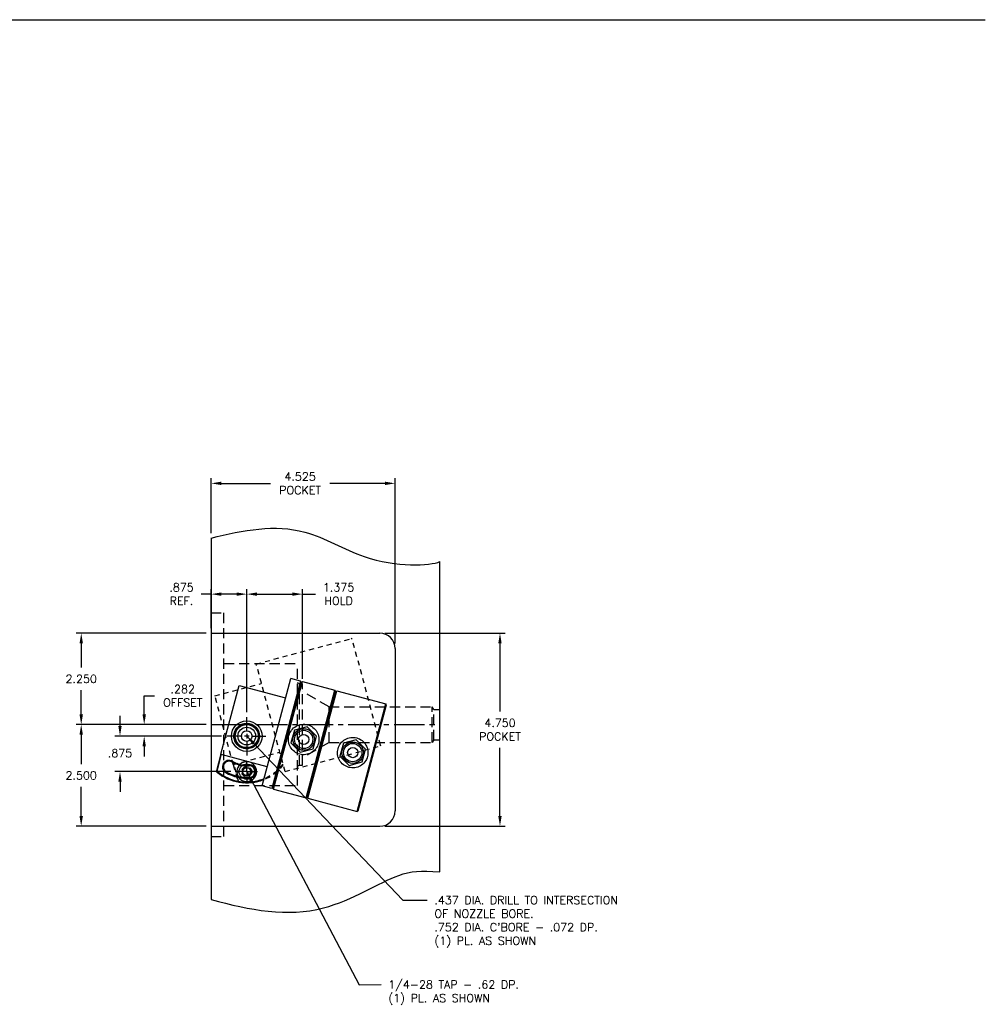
# Model space of a CAD drawing. Extents: x -79 to 56, y -28 to 58.
# Tile 20 of 23: x 32 to 56, y -9 to 15. Entities that reach past the tile are written whole.
import ezdxf

# ---------------------------------------------------------------- set-up
doc = ezdxf.new("R2010")
doc.units = 0
doc.header["$MEASUREMENT"] = 0
for name, pattern in [('CENTER2', [1.125, 0.75, -0.125, 0.125, -0.125]), ('HIDDEN', [0.375, 0.25, -0.125]), ('HIDDEN2', [0.1875, 0.125, -0.0625])]:
    doc.linetypes.add(name, pattern=pattern)
doc.layers.get('DEFPOINTS').update_dxf_attribs({"linetype": 'CONTINUOUS'})
for name, color, linetype in [('BORE_HIDDEN', 1, 'HIDDEN'), ('CP_TAPS_CENTER', 1, 'CENTER2'), ('CP_TAPS_HIDDEN', 1, 'HIDDEN2'), ('CP_TAPS_SOLID', 1, 'CONTINUOUS'), ('DIMENSIONS', 4, 'CONTINUOUS'), ('DSCV_BORE_CENTER', 22, 'CENTER2'), ('DSCV_BORE_SOLID', 1, 'CONTINUOUS'), ('HYD_FITTING', 4, 'CONTINUOUS'), ('NP_SHAPE_SOLID', 6, 'CONTINUOUS'), ('SCV_HYD_CYL_SHAPE', 3, 'CONTINUOUS')]:
    doc.layers.add(name, color=color, linetype=linetype)
doc.styles.add('ROMANS', font='romans.shx')
doc.dimstyles.new('CATALOG', dxfattribs={"dimscale": 2, "dimtxt": 0.1, "dimasz": 0.125, "dimexe": 0.0625, "dimexo": 0.0625, "dimgap": 0.09, "dimtad": 0, "dimtih": 1, "dimtoh": 1, "dimdec": 3, "dimzin": 4, "dimdsep": 46, "dimtxsty": 'ROMANS', "dimcen": 0, "dimclrd": 256, "dimclre": 256, "dimclrt": 256, "dimadec": 0, "dimazin": 0, "dimtfac": 0.7, "dimtdec": 3, "dimtofl": 0, "dimtmove": 0, "dimatfit": 3, "dimfxl": 1, "dimtolj": 1, "dimtzin": 4, "dimlwd": -1, "dimlwe": -1, "dimarcsym": 0})

# ---------------------------------------------------------------- blocks, each defined once
blk = doc.blocks.new('*D119')
at = {"layer": 'DEFPOINTS', "color": 0}
for p in [(37.538, 0.681), (38.913, -1.529), (37.538, -2.345)]:
    blk.add_point(p, dxfattribs=at)
at = {"layer": 'DIMENSIONS'}
for p, q in [((37.538, -2.22), (37.538, 0.806)), ((38.913, -1.404), (38.913, 0.806)), ((37.788, 0.681), (38.663, 0.681)), ((38.913, 0.681), (39.233, 0.681))]:
    blk.add_line(p, q, dxfattribs=at)
for points in [[(37.788, 0.722), (37.788, 0.639), (37.538, 0.681)], [(38.663, 0.722), (38.663, 0.639), (38.913, 0.681)]]:
    blk.add_solid(points, dxfattribs=at)
at = {"layer": 'DIMENSIONS', "insert": (39.798, 0.681), "char_height": 0.2, "attachment_point": 5, "style": 'ROMANS'}
blk.add_mtext('\\A1;1.375 \\PHOLD', dxfattribs=at)
blk = doc.blocks.new('*D120')
at = {"layer": 'DEFPOINTS', "color": 0}
for p in [(36.663, -2.53), (35.015, -2.812), (37.045, -2.812)]:
    blk.add_point(p, dxfattribs=at)
at = {"layer": 'DIMENSIONS'}
for p, q in [((35.015, -2.28), (35.015, -1.821)), ((35.015, -1.821), (35.265, -1.821)), ((36.538, -2.53), (34.89, -2.53)), ((36.92, -2.812), (34.89, -2.812)), ((35.015, -3.062), (35.015, -3.312))]:
    blk.add_line(p, q, dxfattribs=at)
for points in [[(34.974, -2.28), (35.057, -2.28), (35.015, -2.53)], [(34.974, -3.062), (35.057, -3.062), (35.015, -2.812)]]:
    blk.add_solid(points, dxfattribs=at)
at = {"layer": 'DIMENSIONS', "insert": (35.964, -1.821), "char_height": 0.2, "attachment_point": 5, "style": 'ROMANS'}
blk.add_mtext('\\A1;.282 \\POFFSET', dxfattribs=at)
blk = doc.blocks.new('*D121')
at = {"layer": 'DEFPOINTS', "color": 0}
for p in [(37.045, -2.812), (34.42, -3.687), (37.272, -3.687)]:
    blk.add_point(p, dxfattribs=at)
at = {"layer": 'DIMENSIONS'}
for p, q in [((34.42, -2.562), (34.42, -2.312)), ((36.92, -2.812), (34.295, -2.812)), ((37.147, -3.687), (34.295, -3.687)), ((34.42, -3.937), (34.42, -4.187))]:
    blk.add_line(p, q, dxfattribs=at)
for points in [[(34.378, -2.562), (34.461, -2.562), (34.42, -2.812)], [(34.378, -3.937), (34.461, -3.937), (34.42, -3.687)]]:
    blk.add_solid(points, dxfattribs=at)
at = {"layer": 'DIMENSIONS', "insert": (34.42, -3.23), "char_height": 0.2, "attachment_point": 5, "style": 'ROMANS'}
blk.add_mtext('\\A1;.875 ', dxfattribs=at)
blk = doc.blocks.new('*D96')
at = {"layer": 'DEFPOINTS', "color": 0}
for p in [(36.663, 0.681), (36.663, -0.28), (37.538, -2.345)]:
    blk.add_point(p, dxfattribs=at)
at = {"layer": 'DIMENSIONS'}
for p, q in [((36.663, -0.155), (36.663, 0.806)), ((37.538, -2.22), (37.538, 0.806)), ((36.663, 0.681), (36.413, 0.681)), ((37.288, 0.681), (36.913, 0.681))]:
    blk.add_line(p, q, dxfattribs=at)
for points in [[(36.913, 0.722), (36.913, 0.639), (36.663, 0.681)], [(37.288, 0.722), (37.288, 0.639), (37.538, 0.681)]]:
    blk.add_solid(points, dxfattribs=at)
at = {"layer": 'DIMENSIONS', "insert": (35.933, 0.681), "char_height": 0.2, "attachment_point": 5, "style": 'ROMANS'}
blk.add_mtext('\\A1;.875 \\PREF.', dxfattribs=at)
blk = doc.blocks.new('*D98')
at = {"layer": 'DEFPOINTS', "color": 0}
for p in [(36.663, 3.406), (36.663, 2.059), (41.188, -0.655)]:
    blk.add_point(p, dxfattribs=at)
at = {"layer": 'DIMENSIONS'}
for p, q in [((36.663, 2.184), (36.663, 3.531)), ((36.913, 3.406), (38.123, 3.406)), ((40.938, 3.406), (39.579, 3.406)), ((41.188, -0.53), (41.188, 3.531))]:
    blk.add_line(p, q, dxfattribs=at)
for points in [[(36.913, 3.448), (36.913, 3.365), (36.663, 3.406)], [(40.938, 3.448), (40.938, 3.365), (41.188, 3.406)]]:
    blk.add_solid(points, dxfattribs=at)
at = {"layer": 'DIMENSIONS', "insert": (38.851, 3.406), "char_height": 0.2, "attachment_point": 5, "style": 'ROMANS'}
blk.add_mtext('\\A1;4.525 \\PPOCKET', dxfattribs=at)
blk = doc.blocks.new('*D99')
at = {"layer": 'DEFPOINTS', "color": 0}
for p in [(36.663, -0.28), (33.466, -2.53), (36.663, -2.53)]:
    blk.add_point(p, dxfattribs=at)
at = {"layer": 'DIMENSIONS'}
for p, q in [((36.538, -0.28), (33.341, -0.28)), ((33.466, -0.53), (33.466, -1.125)), ((33.466, -2.28), (33.466, -1.685)), ((36.538, -2.53), (33.341, -2.53))]:
    blk.add_line(p, q, dxfattribs=at)
for points in [[(33.424, -0.53), (33.508, -0.53), (33.466, -0.28)], [(33.424, -2.28), (33.508, -2.28), (33.466, -2.53)]]:
    blk.add_solid(points, dxfattribs=at)
at = {"layer": 'DIMENSIONS', "insert": (33.466, -1.405), "char_height": 0.2, "attachment_point": 5, "style": 'ROMANS'}
blk.add_mtext('\\A1;2.250 ', dxfattribs=at)
blk = doc.blocks.new('*D100')
at = {"layer": 'DEFPOINTS', "color": 0}
for p in [(36.663, -2.53), (33.465, -5.03), (36.663, -5.03)]:
    blk.add_point(p, dxfattribs=at)
at = {"layer": 'DIMENSIONS'}
for p, q in [((36.538, -2.53), (33.34, -2.53)), ((33.465, -2.78), (33.465, -3.5)), ((33.465, -4.78), (33.465, -4.06)), ((36.538, -5.03), (33.34, -5.03))]:
    blk.add_line(p, q, dxfattribs=at)
for points in [[(33.423, -2.78), (33.507, -2.78), (33.465, -2.53)], [(33.423, -4.78), (33.507, -4.78), (33.465, -5.03)]]:
    blk.add_solid(points, dxfattribs=at)
at = {"layer": 'DIMENSIONS', "insert": (33.465, -3.78), "char_height": 0.2, "attachment_point": 5, "style": 'ROMANS'}
blk.add_mtext('\\A1;2.500 ', dxfattribs=at)
blk = doc.blocks.new('*D101')
at = {"layer": 'DEFPOINTS', "color": 0}
for p in [(40.813, -0.28), (40.813, -5.03), (43.769, -5.03)]:
    blk.add_point(p, dxfattribs=at)
at = {"layer": 'DIMENSIONS'}
for p, q in [((40.938, -0.28), (43.894, -0.28)), ((43.769, -0.53), (43.769, -2.208)), ((43.769, -4.78), (43.769, -3.101)), ((40.938, -5.03), (43.894, -5.03))]:
    blk.add_line(p, q, dxfattribs=at)
for points in [[(43.727, -0.53), (43.81, -0.53), (43.769, -0.28)], [(43.727, -4.78), (43.81, -4.78), (43.769, -5.03)]]:
    blk.add_solid(points, dxfattribs=at)
at = {"layer": 'DIMENSIONS', "insert": (43.769, -2.655), "char_height": 0.2, "attachment_point": 5, "style": 'ROMANS'}
blk.add_mtext('\\A1;4.750 \\PPOCKET', dxfattribs=at)

msp = doc.modelspace()

# ---------------------------------------------------------------- linework, layer by layer
at = {"layer": 'BORE_HIDDEN'}
for p, q in [((36.6628, 0.2202), (36.9758, 0.2202)), ((36.9758, -5.2798), (36.9758, 0.2202)), ((36.9758, -1.0298), (38.7878, -1.0298)), ((38.7878, -4.0298), (38.7878, -1.0298)), ((38.8328, -1.5293), (38.7878, -1.5033)), ((38.8328, -1.5293), (38.9128, -1.5293)), ((38.8328, -3.5303), (38.8328, -1.5293)), ((38.9128, -3.5303), (38.9128, -1.5293)), ((39.5628, -2.0923), (38.9128, -1.7171)), ((39.5628, -2.0923), (42.1019, -2.0923)), ((39.5628, -2.9673), (39.5628, -2.0923)), ((42.1019, -2.9673), (42.1019, -2.0923)), ((42.1378, -2.1546), (42.1019, -2.0923)), ((42.1378, -2.1546), (42.2878, -2.1546)), ((42.1378, -2.9051), (42.1378, -2.1546)), ((42.1378, -2.9051), (42.1019, -2.9673)), ((42.1378, -2.9051), (42.2878, -2.9051)), ((39.5628, -2.9673), (38.9128, -3.3426)), ((39.5628, -2.9673), (42.1019, -2.9673)), ((38.8328, -3.5303), (38.7878, -3.5563)), ((38.8328, -3.5303), (38.9128, -3.5303)), ((36.9758, -4.0298), (38.7878, -4.0298)), ((36.6628, -5.2798), (36.9758, -5.2798))]:
    msp.add_line(p, q, dxfattribs=at)
at = {"layer": 'CP_TAPS_CENTER'}
for q in [(37.5378, -3.4208), (37.2718, -3.6868), (37.5378, -3.9528), (37.8038, -3.6868)]:
    msp.add_line((37.5378, -3.6868), q, dxfattribs=at)
at = {"layer": 'CP_TAPS_HIDDEN'}
msp.add_circle((37.5378, -3.6868), 0.125, dxfattribs=at)
at = {"layer": 'CP_TAPS_SOLID'}
msp.add_circle((37.5378, -3.6868), 0.102, dxfattribs=at)
at = {"layer": 'DIMENSIONS'}
msp.add_line((-78.7978, 14.815), (55.7108, 14.815), dxfattribs=at)
at = {"layer": 'DSCV_BORE_CENTER'}
msp.add_line((36.6628, -2.5298), (42.2878, -2.5298), dxfattribs=at)
at = {"layer": 'DSCV_BORE_SOLID'}
for p, q in [((37.5378, -2.6978), (37.5378, -2.3448)), ((37.4238, -2.8118), (37.0451, -2.8118)), ((37.5948, -2.8118), (37.4808, -2.8118)), ((37.5378, -2.7548), (37.5378, -2.8688)), ((37.6518, -2.8118), (38.007, -2.8118)), ((37.5378, -2.9265), (37.5378, -3.2867))]:
    msp.add_line(p, q, dxfattribs=at)
for radius in [0.376, 0.2185]:
    msp.add_circle((37.5378, -2.8118), radius, dxfattribs=at)
at = {"layer": 'HYD_FITTING'}
for p, q in [((39.023, -2.5816), (38.7093, -2.6657)), ((39.2527, -2.8113), (39.023, -2.5816)), ((38.7093, -2.6657), (38.6253, -2.9794)), ((39.1686, -3.125), (39.2527, -2.8113)), ((40.2304, -2.9051), (39.9167, -2.9892)), ((40.4601, -3.1348), (40.2304, -2.9051)), ((38.6253, -2.9794), (38.8549, -3.209)), ((38.8549, -3.209), (39.1686, -3.125)), ((39.9167, -2.9892), (39.8327, -3.3029)), ((40.376, -3.4485), (40.4601, -3.1348)), ((39.8327, -3.3029), (40.0623, -3.5325)), ((40.0623, -3.5325), (40.376, -3.4485))]:
    msp.add_line(p, q, dxfattribs=at)
for centre, radius in [((38.939, -2.8953), 0.265), ((38.939, -2.8953), 0.225), ((38.939, -2.8953), 0.125), ((40.1464, -3.2188), 0.265), ((40.1464, -3.2188), 0.225), ((40.1464, -3.2188), 0.125)]:
    msp.add_circle(centre, radius, dxfattribs=at)
for points, knots in [([(38.5767, -2.7983), (38.589, -2.7525), (38.6112, -2.7064), (38.6721, -2.6271), (38.7109, -2.594), (38.7921, -2.5471), (38.8401, -2.5301), (38.9392, -2.517), (38.9903, -2.5208), (39.0818, -2.5453), (39.1279, -2.5676), (39.2072, -2.6285), (39.2403, -2.6672), (39.2872, -2.7484), (39.3041, -2.7965), (39.3173, -2.8956), (39.3134, -2.9466), (39.3012, -2.9924)], [1.4431515, 1.4431515, 1.4431515, 1.4431515, 1.8039026, 1.8039026, 2.1646538, 2.1646538, 2.5254783, 2.5254783, 2.8863029, 2.8863029, 3.2471275, 3.2471275, 3.607952, 3.607952, 3.9687032, 3.9687032, 4.3294544, 4.3294544, 4.3294544, 4.3294544]), ([(39.3012, -2.9924), (39.2889, -3.0381), (39.2667, -3.0843), (39.2058, -3.1635), (39.1671, -3.1966), (39.0859, -3.2435), (39.0378, -3.2605), (38.9387, -3.2736), (38.8876, -3.2698), (38.8419, -3.2575), (38.7962, -3.2453), (38.75, -3.2231), (38.6708, -3.1621), (38.6377, -3.1234), (38.5908, -3.0422), (38.5738, -2.9942), (38.5606, -2.8951), (38.5645, -2.844), (38.5767, -2.7983)], [4.3294544, 4.3294544, 4.3294544, 4.3294544, 4.6902055, 4.6902055, 5.0509567, 5.0509567, 5.4117813, 5.4117813, 5.7726058, 5.7726058, 5.7726058, 6.1334304, 6.1334304, 6.4942549, 6.4942549, 6.8550061, 6.8550061, 7.2157573, 7.2157573, 7.2157573, 7.2157573]), ([(39.7842, -3.1218), (39.7964, -3.0761), (39.8186, -3.0299), (39.8796, -2.9506), (39.9183, -2.9175), (39.9995, -2.8706), (40.0475, -2.8537), (40.1466, -2.8405), (40.1977, -2.8444), (40.2892, -2.8689), (40.3353, -2.8911), (40.4146, -2.952), (40.4477, -2.9907), (40.4946, -3.0719), (40.5115, -3.12), (40.5247, -3.2191), (40.5208, -3.2702), (40.5086, -3.3159)], [1.4431515, 1.4431515, 1.4431515, 1.4431515, 1.8039026, 1.8039026, 2.1646538, 2.1646538, 2.5254783, 2.5254783, 2.8863029, 2.8863029, 3.2471275, 3.2471275, 3.607952, 3.607952, 3.9687032, 3.9687032, 4.3294544, 4.3294544, 4.3294544, 4.3294544]), ([(40.5086, -3.3159), (40.4963, -3.3616), (40.4741, -3.4078), (40.4132, -3.487), (40.3745, -3.5202), (40.2933, -3.567), (40.2452, -3.584), (40.1461, -3.5972), (40.0951, -3.5933), (40.0493, -3.5811), (40.0036, -3.5688), (39.9574, -3.5466), (39.8782, -3.4857), (39.8451, -3.447), (39.7982, -3.3657), (39.7812, -3.3177), (39.7681, -3.2186), (39.7719, -3.1675), (39.7842, -3.1218)], [4.3294544, 4.3294544, 4.3294544, 4.3294544, 4.6902055, 4.6902055, 5.0509567, 5.0509567, 5.4117813, 5.4117813, 5.7726058, 5.7726058, 5.7726058, 6.1334304, 6.1334304, 6.4942549, 6.4942549, 6.8550061, 6.8550061, 7.2157573, 7.2157573, 7.2157573, 7.2157573])]:
    msp.add_open_spline(points, degree=3, knots=knots, dxfattribs=at)
at = {"layer": 'NP_SHAPE_SOLID'}
for p, q in [((36.6628, 2.0588), (36.6628, -6.8324)), ((42.2878, -6.1499), (42.2878, 1.4813)), ((36.6628, -0.2798), (40.8128, -0.2798)), ((41.1878, -0.6548), (41.1878, -4.6548)), ((36.6628, -5.0298), (40.8128, -5.0298))]:
    msp.add_line(p, q, dxfattribs=at)
for centre, start, end in [((40.8128, -0.6548), 0, 90), ((40.8128, -4.6548), 270, 0)]:
    msp.add_arc(centre, 0.375, start, end, dxfattribs=at)
for points, knots in [([(36.6628, 2.0588), (37.4545, 2.2589), (38.7704, 2.5076), (40.6811, 1.3076), (42.0637, 1.3812), (42.2878, 1.4813)], [0.408585, 0.408585, 0.408585, 0.408585, 2.7344558, 4.3147383, 6.8244536, 6.8244536, 6.8244536, 6.8244536]), ([(36.6628, -6.8324), (37.6099, -7.0939), (39.2934, -7.4104), (41.2216, -6.1324), (41.8096, -6.1254), (42.2878, -6.1499)], [0.7492918, 0.7492918, 0.7492918, 0.7492918, 3.5507136, 5.7909235, 7.2049622, 7.2049622, 7.2049622, 7.2049622])]:
    msp.add_open_spline(points, degree=3, knots=knots, dxfattribs=at)
at = {"layer": 'SCV_HYD_CYL_SHAPE', "color": 1, "linetype": 'HIDDEN2'}
for p, q in [((37.7719, -1.0388), (40.1095, -0.4125)), ((40.134, -0.4266), (40.1095, -0.4125)), ((40.8328, -3.0346), (40.134, -0.4266)), ((38.4811, -3.6855), (37.7719, -1.0388)), ((36.7554, -1.8237), (37.8904, -1.5196)), ((37.2083, -3.514), (36.7554, -1.8237)), ((38.4811, -3.6855), (40.8186, -3.0591)), ((40.8328, -3.0346), (40.8186, -3.0591)), ((37.2083, -3.514), (38.3433, -3.2099)), ((37.2083, -3.514), (37.3177, -3.9222)), ((37.339, -3.9242), (37.2277, -3.5089)), ((37.3426, -3.9451), (37.3177, -3.9222))]:
    msp.add_line(p, q, dxfattribs=at)
at = {"layer": 'SCV_HYD_CYL_SHAPE'}
for p, q in [((37.9179, -4.04), (38.6271, -1.3934)), ((38.8637, -1.4568), (38.6271, -1.3934)), ((36.9014, -3.2552), (37.3543, -1.5648)), ((37.3543, -1.5648), (38.4893, -1.869)), ((38.8637, -1.4568), (38.1545, -4.1035)), ((38.8779, -1.4813), (38.179, -4.0893)), ((38.1839, -4.0906), (38.8827, -1.4826)), ((38.198, -4.1151), (38.9072, -1.4685)), ((38.8779, -1.4813), (38.8637, -1.4568)), ((38.8779, -1.4813), (38.8827, -1.4826)), ((38.8827, -1.4826), (38.9072, -1.4685)), ((38.9072, -1.4685), (39.7089, -1.6833)), ((38.9997, -4.3299), (39.7089, -1.6833)), ((39.0432, -4.3416), (39.7524, -1.6949)), ((39.723, -1.7078), (39.7089, -1.6833)), ((39.7279, -1.7091), (39.7524, -1.6949)), ((39.7524, -1.6949), (40.9646, -2.0198)), ((39.0242, -4.3158), (39.723, -1.7078)), ((39.0291, -4.3171), (39.7279, -1.7091)), ((39.723, -1.7078), (39.7279, -1.7091)), ((40.2554, -4.6664), (40.9646, -2.0198)), ((40.2799, -4.6522), (40.9787, -2.0442)), ((40.9787, -2.0442), (40.9646, -2.0198)), ((36.9014, -3.2552), (36.792, -3.6634)), ((36.8094, -3.6757), (36.9207, -3.2604)), ((36.9014, -3.2552), (38.0364, -3.5593)), ((37.4293, -3.6868), (37.4836, -3.5928)), ((37.4836, -3.5928), (37.5921, -3.5928)), ((37.5921, -3.5928), (37.6464, -3.6868)), ((36.8021, -3.6957), (36.792, -3.6634)), ((37.2946, -3.6744), (37.3507, -3.6744)), ((37.3507, -3.6992), (37.2946, -3.6992)), ((37.4836, -3.7808), (37.4293, -3.6868)), ((37.5921, -3.7808), (37.4836, -3.7808)), ((37.6464, -3.6868), (37.5921, -3.7808)), ((38.1545, -4.1035), (37.9179, -4.04)), ((38.179, -4.0893), (38.1545, -4.1035)), ((38.179, -4.0893), (38.1839, -4.0906)), ((38.1839, -4.0906), (38.198, -4.1151)), ((38.198, -4.1151), (38.9997, -4.3299)), ((39.0242, -4.3158), (38.9997, -4.3299)), ((39.0242, -4.3158), (39.0291, -4.3171)), ((39.0291, -4.3171), (39.0432, -4.3416)), ((39.0432, -4.3416), (40.2554, -4.6664)), ((40.2799, -4.6522), (40.2554, -4.6664))]:
    msp.add_line(p, q, dxfattribs=at)
for centre, radius in [((37.5378, -2.8118), 0.315), ((37.5378, -2.8118), 0.3125), ((37.5378, -2.8118), 0.3), ((37.5378, -2.8118), 0.285), ((37.5378, -2.8118), 0.219), ((37.5378, -2.8118), 0.131), ((37.5378, -3.6868), 0.1875)]:
    msp.add_circle(centre, radius, dxfattribs=at)
at = {"layer": 'SCV_HYD_CYL_SHAPE', "color": 1, "linetype": 'HIDDEN2'}
msp.add_circle((37.5378, -2.8118), 0.315, dxfattribs=at)
for centre, radius, start, end in [((37.8878, -1.5099), 0.01, 285, 15), ((38.3459, -3.2196), 0.01, 15, 105), ((37.5378, -2.8118), 1.13, 259.86334, 322.31486), ((37.5378, -2.8118), 1.15, 260.22489, 321.55914)]:
    msp.add_arc(centre, radius, start, end, dxfattribs=at)
at = {"layer": 'SCV_HYD_CYL_SHAPE'}
for centre, radius, start, end in [((38.4919, -1.8593), 0.01, 255, 345), ((37.1003, -3.5696), 0.1605, 60, 240), ((37.1003, -3.5696), 0.1405, 60, 240), ((37.5378, -2.8118), 0.7345, 240, 275), ((37.5378, -2.8118), 0.7145, 240, 275), ((37.5378, -3.6868), 0.2435, 182.91899, 177.08101), ((37.6141, -3.6835), 0.1605, 275, 95), ((37.6141, -3.6835), 0.1405, 275, 95), ((38.0338, -3.569), 0.01, 345, 75), ((37.5378, -2.8118), 1.15, 230.22489, 291.55914), ((37.5378, -2.8118), 1.13, 229.86334, 292.31486), ((37.5378, -2.8118), 1.0355, 240, 275), ((37.5378, -2.8118), 1.0155, 240, 275)]:
    msp.add_arc(centre, radius, start, end, dxfattribs=at)
for points in [[(36.792, -3.6634), (36.7978, -3.6675), (36.8036, -3.6716), (36.8094, -3.6757)], [(36.8094, -3.6757), (36.8069, -3.6824), (36.8045, -3.689), (36.8021, -3.6957)]]:
    msp.add_open_spline(points, degree=3, dxfattribs=at)
at = {"layer": 'SCV_HYD_CYL_SHAPE', "color": 1, "linetype": 'HIDDEN2'}
for points in [[(37.3177, -3.9222), (37.3248, -3.9229), (37.3319, -3.9235), (37.339, -3.9242)], [(37.339, -3.9242), (37.3401, -3.9312), (37.3413, -3.9382), (37.3426, -3.9451)]]:
    msp.add_open_spline(points, degree=3, dxfattribs=at)

# ---------------------------------------------------------------- texts
at = {"layer": 'DIMENSIONS', "char_height": 0.2, "attachment_point": 1, "style": 'ROMANS'}
for s, insert in [(".437 DIA. DRILL TO INTERSECTION\\POF NOZZLE BORE.\\P.752 DIA. C'BORE - .072 DP.\\P(1) PL. AS SHOWN", (42.1552, -6.7477)), ('1/4-28 TAP - .62 DP.\\P(1) PL. AS SHOWN', (41.0218, -8.8247))]:
    msp.add_mtext(s, dxfattribs=dict(at, insert=insert))

# ---------------------------------------------------------------- dimensions: what is measured, and where the dimension line sits
at = {"layer": 'DIMENSIONS'}
for base, p1, p2, text, picture, middle in [((36.6628, 3.4063), (41.1878, -0.6548), (36.6628, 2.0588), '<>\\PPOCKET', '*D98', (38.851, 3.4063)), ((36.6628, 0.6806), (37.5378, -2.3448), (36.6628, -0.2798), '<>\\PREF.', '*D96', (35.9328, 0.6806)), ((37.5378, 0.6806), (38.9128, -1.5293), (37.5378, -2.3448), '<>\\PHOLD', '*D119', (39.7984, 0.6806))]:
    dim = msp.add_linear_dim(base=base, p1=p1, p2=p2, text=text, dimstyle='CATALOG', override={"dimpost": ' '}, dxfattribs=at)
    dim.commit()
    dim.dimension.update_dxf_attribs({"geometry": picture, "text_midpoint": middle, "dimtype": 160})
for base, p1, p2, picture, middle in [((33.4659, -2.5298), (36.6628, -0.2798), (36.6628, -2.5298), '*D99', (33.4659, -1.4048)), ((33.4651, -5.0298), (36.6628, -2.5298), (36.6628, -5.0298), '*D100', (33.4651, -3.7798))]:
    dim = msp.add_linear_dim(base=base, p1=p1, p2=p2, angle=90, dimstyle='CATALOG', override={"dimpost": ' '}, dxfattribs=at)
    dim.commit()
    dim.dimension.update_dxf_attribs({"geometry": picture, "text_midpoint": middle})
dim = msp.add_linear_dim(base=(43.7686, -5.0298), p1=(40.8128, -0.2798), p2=(40.8128, -5.0298), angle=90, text='<>\\PPOCKET', dimstyle='CATALOG', override={"dimpost": ' '}, dxfattribs=at)
dim.commit()
dim.dimension.update_dxf_attribs({"geometry": '*D101', "text_midpoint": (43.7686, -2.6548)})
dim = msp.add_linear_dim(base=(35.0153, -2.8118), p1=(36.6628, -2.5298), p2=(37.0451, -2.8118), angle=90, text='<>\\POFFSET', dimstyle='CATALOG', override={"dimpost": ' '}, dxfattribs=at)
dim.commit()
dim.dimension.update_dxf_attribs({"geometry": '*D120', "text_midpoint": (35.9643, -1.8206), "dimtype": 160})
dim = msp.add_linear_dim(base=(34.4197, -3.6868), p1=(37.0451, -2.8118), p2=(37.2718, -3.6868), angle=90, dimstyle='CATALOG', override={"dimpost": ' '}, dxfattribs=at)
dim.commit()
dim.dimension.update_dxf_attribs({"geometry": '*D121', "text_midpoint": (34.4197, -3.2305), "dimtype": 160})

# ---------------------------------------------------------------- leaders
at = {"layer": 'DIMENSIONS', "annotation_type": 0, "has_hookline": 1, "hookline_direction": 0}
for points, text_width in [([(37.5378, -2.8118), (41.3828, -6.8508), (41.9752, -6.8477)], 5.1333), ([(37.5378, -3.6868), (40.3059, -8.9288), (40.8418, -8.9247)], 3.6667)]:
    msp.add_leader(points, dimstyle='CATALOG', override={"dimgap": 0.09, "dimtad": 0}, dxfattribs=dict(at, text_width=text_width))

doc.saveas('drawing.dxf')
